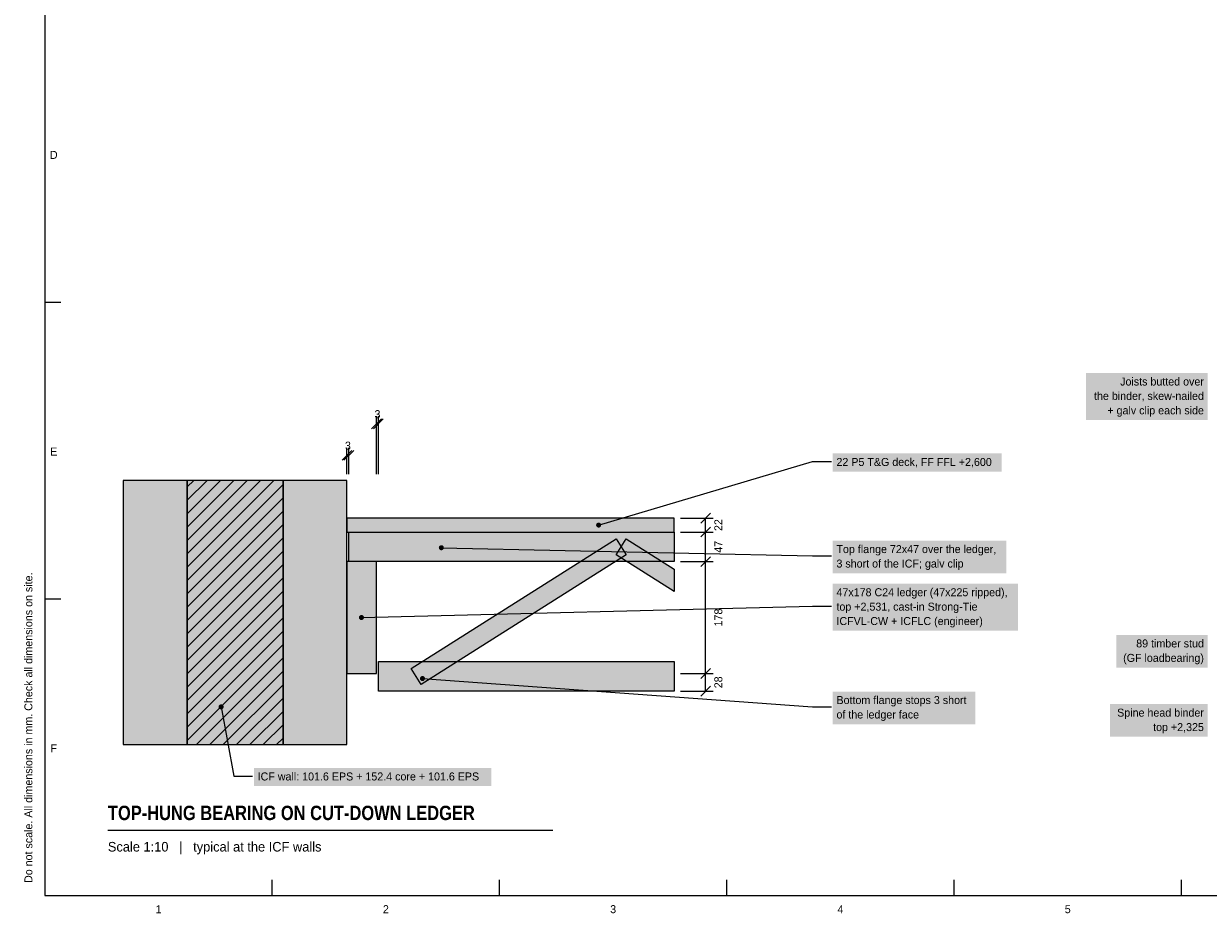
# Model space of a CAD drawing. Header units: millimetres. Extents: x 17 to 413, y 4 to 292.
# Tile 1 of 3: x 17 to 205, y 4 to 146. Entities that reach past the tile are written whole.
import ezdxf
from ezdxf.enums import TextEntityAlignment as Align

# ---------------------------------------------------------------- set-up
doc = ezdxf.new("R2010")
doc.units = ezdxf.units.MM
for name, color, linetype in [('FILL-C_6B451A', 7, 'Continuous'), ('FILL-C_B27326', 7, 'Continuous'), ('FILL-C_B2B2B8', 7, 'Continuous'), ('FILL-EPS', 7, 'Continuous'), ('FILL-INK', 7, 'Continuous'), ('FILL-LIGHT', 7, 'Continuous'), ('FILL-STEEL_GREY', 7, 'Continuous'), ('FILL-TIMBER', 7, 'Continuous'), ('FILL-WHITE', 7, 'Continuous'), ('LINE-C_595966', 7, 'Continuous'), ('LINE-C_6B451A', 7, 'Continuous'), ('LINE-C_B27326', 7, 'Continuous'), ('LINE-GREY', 7, 'Continuous'), ('LINE-INK', 7, 'Continuous'), ('LINE-STEEL_GREY', 7, 'Continuous'), ('TEXT-C_6B451A', 7, 'Continuous'), ('TEXT-C_735940', 7, 'Continuous'), ('TEXT-C_B27326', 7, 'Continuous'), ('TEXT-INK', 7, 'Continuous'), ('TEXT-STEEL_GREY', 7, 'Continuous')]:
    doc.layers.add(name, color=color, linetype=linetype)
doc.styles.add('OpenSansCondensed-Bold', font='OpenSansCondensed-Bold.ttf')

msp = doc.modelspace()

# ---------------------------------------------------------------- hatches: boundary and pattern name
at = {"layer": 'FILL-C_6B451A', "true_color": 0x6b451a}
h = msp.add_hatch(color=36, dxfattribs=at)
h.dxf.hatch_style = 1
h.paths.add_polyline_path([(83.4, 62.3), (83.39, 62.4), (83.35, 62.5), (83.28, 62.58), (83.2, 62.65), (83.1, 62.69), (83, 62.7), (82.9, 62.69), (82.8, 62.65), (82.72, 62.58), (82.65, 62.5), (82.61, 62.4), (82.6, 62.3), (82.61, 62.2), (82.65, 62.1), (82.72, 62.02), (82.8, 61.95), (82.9, 61.91), (83, 61.9), (83.1, 61.91), (83.2, 61.95), (83.28, 62.02), (83.35, 62.1), (83.39, 62.2)])
h = msp.add_hatch(color=36, dxfattribs=at)
h.dxf.hatch_style = 1
h.paths.add_polyline_path([(80.4, 41.5), (80.39, 41.6), (80.35, 41.7), (80.28, 41.78), (80.2, 41.85), (80.1, 41.89), (80, 41.9), (79.9, 41.89), (79.8, 41.85), (79.72, 41.78), (79.65, 41.7), (79.61, 41.6), (79.6, 41.5), (79.61, 41.4), (79.65, 41.3), (79.72, 41.22), (79.8, 41.15), (79.9, 41.11), (80, 41.1), (80.1, 41.11), (80.2, 41.15), (80.28, 41.22), (80.35, 41.3), (80.39, 41.4)])
at = {"layer": 'FILL-C_B27326', "true_color": 0xb27326}
h = msp.add_hatch(color=35, dxfattribs=at)
h.dxf.hatch_style = 1
h.paths.add_polyline_path([(70.7, 51.2), (70.69, 51.3), (70.65, 51.4), (70.58, 51.48), (70.5, 51.55), (70.4, 51.59), (70.3, 51.6), (70.2, 51.59), (70.1, 51.55), (70.02, 51.48), (69.95, 51.4), (69.91, 51.3), (69.9, 51.2), (69.91, 51.1), (69.95, 51), (70.02, 50.92), (70.1, 50.85), (70.2, 50.81), (70.3, 50.8), (70.4, 50.81), (70.5, 50.85), (70.58, 50.92), (70.65, 51), (70.69, 51.1)])
at = {"layer": 'FILL-C_B2B2B8', "true_color": 0xb2b2b8}
h = msp.add_hatch(color=253, dxfattribs=at)
h.dxf.hatch_style = 1
h.paths.add_polyline_path([(57.84, 31), (57.84, 73), (42.6, 73), (42.6, 31)])
at = {"layer": 'FILL-EPS', "true_color": 0xccf2f7}
h = msp.add_hatch(color=254, dxfattribs=at)
h.dxf.hatch_style = 1
h.paths.add_polyline_path([(42.6, 31), (42.6, 73), (32.44, 73), (32.44, 31)])
h = msp.add_hatch(color=254, dxfattribs=at)
h.dxf.hatch_style = 1
h.paths.add_polyline_path([(68, 31), (68, 73), (57.84, 73), (57.84, 31)])
at = {"layer": 'FILL-INK', "true_color": 0x14141a}
h = msp.add_hatch(color=250, dxfattribs=at)
h.dxf.hatch_style = 1
h.paths.add_polyline_path([(108.4, 65.9), (108.39, 66), (108.35, 66.1), (108.28, 66.18), (108.2, 66.25), (108.1, 66.29), (108, 66.3), (107.9, 66.29), (107.8, 66.25), (107.72, 66.18), (107.65, 66.1), (107.61, 66), (107.6, 65.9), (107.61, 65.8), (107.65, 65.7), (107.72, 65.62), (107.8, 65.55), (107.9, 65.51), (108, 65.5), (108.1, 65.51), (108.2, 65.55), (108.28, 65.62), (108.35, 65.7), (108.39, 65.8)])
at = {"layer": 'FILL-LIGHT', "true_color": 0xccd1db}
h = msp.add_hatch(color=254, dxfattribs=at)
h.dxf.hatch_style = 1
h.paths.add_polyline_path([(78.2, 43.12), (110.78, 63.72), (112.38, 61.18), (79.8, 40.58)])
h = msp.add_hatch(color=254, dxfattribs=at)
h.dxf.hatch_style = 1
h.paths.add_polyline_path([(110.78, 61.18), (112.38, 63.72), (120, 58.9), (120, 55.35)])
at = {"layer": 'FILL-STEEL_GREY', "true_color": 0x73737a}
h = msp.add_hatch(color=8, dxfattribs=at)
h.dxf.hatch_style = 1
h.paths.add_polyline_path([(48.4, 37), (48.39, 37.1), (48.35, 37.2), (48.28, 37.28), (48.2, 37.35), (48.1, 37.39), (48, 37.4), (47.9, 37.39), (47.8, 37.35), (47.72, 37.28), (47.65, 37.2), (47.61, 37.1), (47.6, 37), (47.61, 36.9), (47.65, 36.8), (47.72, 36.72), (47.8, 36.65), (47.9, 36.61), (48, 36.6), (48.1, 36.61), (48.2, 36.65), (48.28, 36.72), (48.35, 36.8), (48.39, 36.9)])
at = {"layer": 'FILL-TIMBER', "true_color": 0xe0cc9e}
h = msp.add_hatch(color=31, dxfattribs=at)
h.dxf.hatch_style = 1
h.paths.add_polyline_path([(120, 64.8), (120, 67), (68, 67), (68, 64.8)])
at = {"layer": 'FILL-TIMBER', "true_color": 0xeddbb8}
h = msp.add_hatch(color=254, dxfattribs=at)
h.dxf.hatch_style = 1
h.paths.add_polyline_path([(68.3, 64.8), (120, 64.8), (120, 60.1), (68.3, 60.1)])
at = {"layer": 'FILL-TIMBER', "true_color": 0xedcc99}
h = msp.add_hatch(color=31, dxfattribs=at)
h.dxf.hatch_style = 1
h.paths.add_polyline_path([(72.7, 42.3), (72.7, 60.1), (68, 60.1), (68, 42.3)])
at = {"layer": 'FILL-TIMBER', "true_color": 0xeddbb8}
h = msp.add_hatch(color=254, dxfattribs=at)
h.dxf.hatch_style = 1
h.paths.add_polyline_path([(73, 44.2), (120, 44.2), (120, 39.5), (73, 39.5)])
at = {"layer": 'FILL-WHITE', "true_color": 0xffffff}
h = msp.add_hatch(color=7, dxfattribs=at)
h.dxf.hatch_style = 1
h.paths.add_polyline_path([(185.46, 82.61), (204.8, 82.61), (204.8, 90.09), (185.46, 90.09)])
h = msp.add_hatch(color=7, dxfattribs=at)
h.dxf.hatch_style = 1
h.paths.add_polyline_path([(145.2, 74.4), (172.04, 74.4), (172.04, 77.29), (145.2, 77.29)])
h = msp.add_hatch(color=7, dxfattribs=at)
h.dxf.hatch_style = 1
h.paths.add_polyline_path([(145.2, 58.25), (172.78, 58.25), (172.78, 63.44), (145.2, 63.44)])
h = msp.add_hatch(color=7, dxfattribs=at)
h.dxf.hatch_style = 1
h.paths.add_polyline_path([(145.2, 49.11), (174.64, 49.11), (174.64, 56.59), (145.2, 56.59)])
h = msp.add_hatch(color=7, dxfattribs=at)
h.dxf.hatch_style = 1
h.paths.add_polyline_path([(190.27, 43.25), (204.8, 43.25), (204.8, 48.44), (190.27, 48.44)])
h = msp.add_hatch(color=7, dxfattribs=at)
h.dxf.hatch_style = 1
h.paths.add_polyline_path([(145.2, 34.25), (167.87, 34.25), (167.87, 39.44), (145.2, 39.44)])
h = msp.add_hatch(color=7, dxfattribs=at)
h.dxf.hatch_style = 1
h.paths.add_polyline_path([(189.28, 32.25), (204.8, 32.25), (204.8, 37.44), (189.28, 37.44)])
h = msp.add_hatch(color=7, dxfattribs=at)
h.dxf.hatch_style = 1
h.paths.add_polyline_path([(53.2, 24.4), (90.97, 24.4), (90.97, 27.29), (53.2, 27.29)])

# ---------------------------------------------------------------- linework, layer by layer
at = {"layer": 'LINE-C_595966', "lineweight": 5}
for points in [[(78.2, 43.12), (110.78, 63.72), (112.38, 61.18), (79.8, 40.58)], [(110.78, 61.18), (112.38, 63.72), (120, 58.9), (120, 55.35)]]:
    msp.add_lwpolyline(points, close=True, dxfattribs=at)
at = {"layer": 'LINE-C_6B451A', "lineweight": 5}
for p, q in [((83, 62.3), (142, 61)), ((142, 61), (145, 61)), ((80, 41.5), (142, 37)), ((142, 37), (145, 37))]:
    msp.add_line(p, q, dxfattribs=at)
for points in [[(68.3, 64.8), (120, 64.8), (120, 60.1), (68.3, 60.1)], [(73, 44.2), (120, 44.2), (120, 39.5), (73, 39.5)]]:
    msp.add_lwpolyline(points, close=True, dxfattribs=at)
at = {"layer": 'LINE-C_B27326', "lineweight": 5}
for p, q in [((70.3, 51.2), (142, 53)), ((142, 53), (145, 53))]:
    msp.add_line(p, q, dxfattribs=at)
msp.add_lwpolyline([(72.7, 42.3), (72.7, 60.1), (68, 60.1), (68, 42.3)], close=True, dxfattribs=at)
at = {"layer": 'LINE-GREY', "lineweight": 5}
for points in [[(42.6, 31), (42.6, 73), (32.44, 73), (32.44, 31)], [(57.84, 31), (57.84, 73), (42.6, 73), (42.6, 31)], [(68, 31), (68, 73), (57.84, 73), (57.84, 31)]]:
    msp.add_lwpolyline(points, close=True, dxfattribs=at)
at = {"layer": 'LINE-INK', "lineweight": 5}
for p, q in [((20, 101.33), (22.5, 101.33)), ((72.7, 74), (72.7, 83.2)), ((73, 74), (73, 83.2)), ((71.92, 81.22), (73.48, 82.78)), ((72.22, 81.22), (73.78, 82.78)), ((72.7, 82), (73, 82)), ((67.22, 76.22), (68.78, 77.78)), ((67.52, 76.22), (69.08, 77.78)), ((68, 74), (68, 78.2)), ((68.3, 74), (68.3, 78.2)), ((68, 77), (68.3, 77)), ((108, 65.9), (142, 76)), ((142, 76), (145, 76)), ((121, 67), (126.2, 67)), ((124.22, 66.22), (125.78, 67.78)), ((125, 39.5), (125, 67)), ((121, 64.8), (126.2, 64.8)), ((124.22, 64.02), (125.78, 65.58)), ((124.22, 59.32), (125.78, 60.88)), ((121, 60.1), (126.2, 60.1)), ((20, 54.17), (22.5, 54.17)), ((121, 42.3), (126.2, 42.3)), ((124.22, 41.52), (125.78, 43.08)), ((124.22, 38.72), (125.78, 40.28)), ((121, 39.5), (126.2, 39.5)), ((30, 17.4), (100.73, 17.4)), ((56.12, 7), (56.12, 9.5)), ((92.25, 7), (92.25, 9.5)), ((128.38, 7), (128.38, 9.5)), ((164.5, 7), (164.5, 9.5)), ((200.62, 7), (200.62, 9.5))]:
    msp.add_line(p, q, dxfattribs=at)
for points in [[(20, 7), (413, 7), (413, 290), (20, 290)], [(120, 64.8), (120, 67), (68, 67), (68, 64.8)]]:
    msp.add_lwpolyline(points, close=True, dxfattribs=at)
at = {"layer": 'LINE-STEEL_GREY', "lineweight": 5}
for p, q in [((42.6, 59.23), (56.37, 73)), ((42.6, 61.35), (54.25, 73)), ((42.6, 63.47), (52.13, 73)), ((42.6, 65.59), (50.01, 73)), ((42.6, 67.71), (47.89, 73)), ((42.6, 69.84), (45.76, 73)), ((42.6, 71.96), (43.64, 73)), ((42.6, 57.11), (57.84, 72.35)), ((42.6, 54.99), (57.84, 70.23)), ((42.6, 52.87), (57.84, 68.11)), ((42.6, 50.74), (57.84, 65.98)), ((42.6, 48.62), (57.84, 63.86)), ((42.6, 46.5), (57.84, 61.74)), ((42.6, 44.38), (57.84, 59.62)), ((42.6, 42.26), (57.84, 57.5)), ((42.6, 40.14), (57.84, 55.38)), ((42.6, 38.02), (57.84, 53.26)), ((42.6, 35.89), (57.84, 51.13)), ((42.6, 33.77), (57.84, 49.01)), ((42.6, 31.65), (57.84, 46.89)), ((44.07, 31), (57.84, 44.77)), ((46.19, 31), (57.84, 42.65)), ((48.31, 31), (57.84, 40.53)), ((50.43, 31), (57.84, 38.41)), ((48, 37), (50, 26)), ((52.55, 31), (57.84, 36.29)), ((54.68, 31), (57.84, 34.16)), ((56.8, 31), (57.84, 32.04)), ((50, 26), (53, 26))]:
    msp.add_line(p, q, dxfattribs=at)

# ---------------------------------------------------------------- texts
at = {"layer": 'TEXT-C_6B451A'}
for s, p in [('Joists butted over', (204.2, 88.09)), ('the binder, skew-nailed', (204.2, 85.8)), ('+ galv clip each side', (204.2, 83.51))]:
    msp.add_text(s, height=1.27, dxfattribs=at).set_placement(p, align=Align.RIGHT)
for s, p in [('Top flange 72x47 over the ledger,', (145.8, 61.45)), ('3 short of the ICF; galv clip', (145.8, 59.15)), ('Bottom flange stops 3 short', (145.8, 37.45)), ('of the ledger face', (145.8, 35.15))]:
    msp.add_text(s, height=1.27, dxfattribs=at).set_placement(p)
at = {"layer": 'TEXT-C_735940'}
for s, p in [('89 timber stud', (204.2, 46.45)), ('(GF loadbearing)', (204.2, 44.15)), ('Spine head binder', (204.2, 35.45)), ('top +2,325', (204.2, 33.15))]:
    msp.add_text(s, height=1.27, dxfattribs=at).set_placement(p, align=Align.RIGHT)
at = {"layer": 'TEXT-C_B27326'}
for s, p in [('47x178 C24 ledger (47x225 ripped),', (145.8, 54.59)), ('top +2,531, cast-in Strong-Tie', (145.8, 52.3)), ('ICFVL-CW + ICFLC (engineer)', (145.8, 50.01))]:
    msp.add_text(s, height=1.27, dxfattribs=at).set_placement(p)
at = {"layer": 'TEXT-INK'}
for p in [(72.85, 82.9), (68.15, 77.9)]:
    msp.add_text('3', height=1.27, dxfattribs=at).set_placement(p, align=Align.CENTER)
msp.add_text('22 P5 T&G deck, FF FFL +2,600', height=1.27, dxfattribs=at).set_placement((145.8, 75.3))
for s, p in [('22', (127.66, 65.9)), ('47', (127.66, 62.45)), ('178', (127.66, 51.2)), ('28', (127.66, 40.9))]:
    msp.add_text(s, height=1.27, rotation=90, dxfattribs=at).set_placement(p, align=Align.CENTER)
at = {"layer": 'TEXT-INK', "style": 'OpenSansCondensed-Bold'}
msp.add_text('TOP-HUNG BEARING ON CUT-DOWN LEDGER', height=2.286, dxfattribs=at).set_placement((30, 19))
at = {"layer": 'TEXT-STEEL_GREY'}
for s, p in [('D', (21.4, 124.12)), ('E', (21.4, 76.95)), ('F', (21.4, 29.78)), ('1', (38.06, 4.2)), ('2', (74.19, 4.2)), ('3', (110.31, 4.2)), ('4', (146.44, 4.2)), ('5', (182.56, 4.2))]:
    msp.add_text(s, height=1.27, dxfattribs=at).set_placement(p, align=Align.CENTER)
msp.add_text('Do not scale. All dimensions in mm. Check all dimensions on site.', height=1.27, rotation=90, dxfattribs=at).set_placement((18, 9))
for s, height, p in [('ICF wall: 101.6 EPS + 152.4 core + 101.6 EPS', 1.27, (53.8, 25.3)), ('Scale 1:10   |   typical at the ICF walls', 1.524, (30, 14))]:
    msp.add_text(s, height=height, dxfattribs=at).set_placement(p)

doc.saveas('drawing.dxf')
